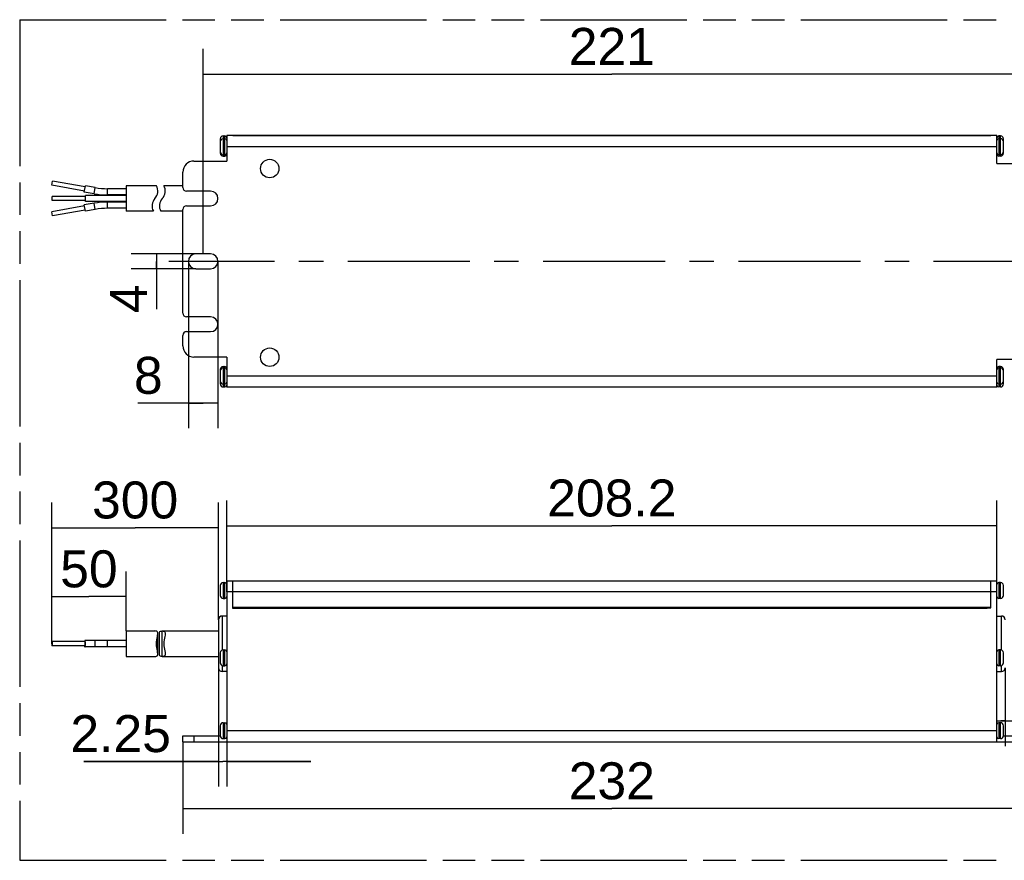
# Model space of a CAD drawing. Header units: millimetres. Extents: x 0 to 210, y 0 to 297.
# Tile 3 of 8: x 50 to 109, y 133 to 183. Entities that reach past the tile are written whole.
import ezdxf
from ezdxf.enums import TextEntityAlignment as Align

# ---------------------------------------------------------------- set-up
doc = ezdxf.new("R2010")
doc.units = ezdxf.units.MM
doc.header["$LTSCALE"] = 19.36
doc.linetypes.add('CENTER', pattern=[0.6, 0.375, -0.075, 0.075, -0.075])
doc.linetypes.add('PHANTOM', pattern=[0.8, 0.45, -0.05, 0.1, -0.05, 0.1, -0.05])
doc.layers.get('0').update_dxf_attribs({"linetype": 'CONTINUOUS'})
for name, color, linetype in [('DEFAULT_3', 7, 'PHANTOM'), ('Z_AXIS', 7, 'CONTINUOUS'), ('Z_DIM_2D', 7, 'CONTINUOUS')]:
    doc.layers.add(name, color=color, linetype=linetype)
doc.styles.add('TEXTSTYLE_3', font='helveticaneueltw1g-ltcn.otf')
doc.dimstyles.new('DIMSTYLE_1', dxfattribs={"dimtxt": 2.2, "dimasz": 3.5, "dimexe": 1.5, "dimexo": 0, "dimgap": 0.55, "dimtad": 1, "dimdec": 4, "dimlfac": 4.545455, "dimdsep": 46, "dimtxsty": 'TEXTSTYLE_3', "dimblk": '_FILLED', "dimblk1": '_FILLED', "dimblk2": '_FILLED', "dimcen": 0.09, "dimclrt": 5, "dimadec": 4, "dimazin": 2, "dimtp": 0.5, "dimtm": 0.5, "dimtfac": 1, "dimtdec": 4, "dimtofl": 0, "dimtmove": 0, "dimatfit": 3, "dimldrblk": '_FILLED', "dimfxl": 0, "dimtolj": 1, "dimarcsym": 0})
doc.dimstyles.new('DIMSTYLE_2', dxfattribs={"dimtxt": 2.2, "dimasz": 3.5, "dimexe": 1.5, "dimexo": 0, "dimgap": 0.55, "dimtad": 1, "dimdec": 4, "dimlfac": 4.545455, "dimdsep": 46, "dimtxsty": 'TEXTSTYLE_3', "dimblk": '_FILLED', "dimblk1": '_FILLED', "dimblk2": '_FILLED', "dimcen": 0.09, "dimclrt": 5, "dimadec": 4, "dimazin": 2, "dimtp": 0.2, "dimtm": 0.2, "dimtfac": 1, "dimtdec": 4, "dimtofl": 0, "dimtmove": 0, "dimatfit": 3, "dimldrblk": '_FILLED', "dimfxl": 0, "dimtolj": 1, "dimarcsym": 0})
doc.dimstyles.new('DIMSTYLE_3', dxfattribs={"dimtxt": 2.2, "dimasz": 3.5, "dimexe": 1.5, "dimexo": 0, "dimgap": 0.55, "dimtad": 1, "dimdec": 4, "dimlfac": 4.545455, "dimdsep": 46, "dimtxsty": 'TEXTSTYLE_3', "dimblk": '_FILLED', "dimblk1": '_FILLED', "dimblk2": '_FILLED', "dimcen": 0.09, "dimclrt": 5, "dimadec": 4, "dimazin": 2, "dimtp": 0.1, "dimtm": 0.1, "dimtfac": 1, "dimtdec": 4, "dimtofl": 0, "dimtmove": 0, "dimatfit": 3, "dimldrblk": '_FILLED', "dimfxl": 0, "dimtolj": 1, "dimarcsym": 0})
doc.dimstyles.new('DIMSTYLE_4', dxfattribs={"dimtxt": 2.2, "dimasz": 3.5, "dimexe": 1.5, "dimexo": 0, "dimgap": 0.55, "dimtad": 1, "dimdec": 4, "dimlfac": 4.545455, "dimdsep": 46, "dimtxsty": 'TEXTSTYLE_3', "dimblk": '_FILLED', "dimblk1": '_FILLED', "dimblk2": '_FILLED', "dimcen": 0.09, "dimclrt": 5, "dimadec": 4, "dimazin": 2, "dimtp": 0.3, "dimtm": 0.3, "dimtfac": 1, "dimtdec": 4, "dimtofl": 0, "dimtmove": 0, "dimatfit": 3, "dimldrblk": '_FILLED', "dimfxl": 0, "dimtolj": 1, "dimarcsym": 0})

# ---------------------------------------------------------------- blocks, each defined once
blk = doc.blocks.new('*D2')
at = {"layer": 'Z_DIM_2D', "color": 2, "linetype": 'Continuous', "transparency": 16777216}
for p, q in [((61.043, 168.745), (61.043, 180.941)), ((109.663, 168.745), (109.663, 180.941)), ((61.043, 179.441), (85.353, 179.441)), ((109.663, 179.441), (85.353, 179.441))]:
    blk.add_line(p, q, dxfattribs=at)
at = {"layer": 'Z_DIM_2D', "color": 5, "linetype": 'Continuous', "transparency": 16777216, "style": 'TEXTSTYLE_3'}
blk.add_text('221', height=2.2, dxfattribs=at).set_placement((85.353, 179.991), align=Align.CENTER)
blk = doc.blocks.new('_FILLED')
at = {"color": 0, "linetype": 'ByBlock'}
blk.add_solid([(0, 0), (-1, 0.125), (-1, -0.125)], dxfattribs=at)
blk = doc.blocks.new('_NONE')
blk = doc.blocks.new('*D3')
at = {"layer": 'Z_DIM_2D', "color": 2, "linetype": 'Continuous', "transparency": 16777216}
for p, q in [((60.163, 168.305), (60.163, 158.376)), ((61.923, 168.305), (61.923, 158.376)), ((61.043, 159.876), (57.156, 159.876)), ((60.163, 159.876), (61.043, 159.876)), ((61.923, 159.876), (61.043, 159.876))]:
    blk.add_line(p, q, dxfattribs=at)
at = {"layer": 'Z_DIM_2D', "color": 5, "linetype": 'Continuous', "transparency": 16777216, "style": 'TEXTSTYLE_3'}
blk.add_text('8', height=2.2, dxfattribs=at).set_placement((58.633, 160.426), align=Align.RIGHT)
blk = doc.blocks.new('*D4')
at = {"layer": 'Z_DIM_2D', "color": 2, "linetype": 'Continuous', "transparency": 16777216}
for p, q in [((60.603, 168.745), (56.758, 168.745)), ((58.258, 168.745), (58.258, 168.305)), ((58.258, 167.865), (58.258, 168.305)), ((58.258, 168.305), (58.258, 165.462)), ((60.603, 167.865), (56.758, 167.865))]:
    blk.add_line(p, q, dxfattribs=at)
at = {"layer": 'Z_DIM_2D', "color": 5, "linetype": 'Continuous', "transparency": 16777216, "style": 'TEXTSTYLE_3'}
blk.add_text('4', height=2.2, rotation=90, dxfattribs=at).set_placement((57.708, 166.939), align=Align.RIGHT)
blk = doc.blocks.new('*D7')
at = {"layer": 'Z_DIM_2D', "color": 2, "linetype": 'Continuous', "transparency": 16777216}
for p, q in [((59.833, 139.731), (59.833, 134.258)), ((110.873, 139.731), (110.873, 134.258)), ((59.833, 135.758), (85.353, 135.758)), ((110.873, 135.758), (85.353, 135.758))]:
    blk.add_line(p, q, dxfattribs=at)
at = {"layer": 'Z_DIM_2D', "color": 5, "linetype": 'Continuous', "transparency": 16777216, "style": 'TEXTSTYLE_3'}
blk.add_text('232', height=2.2, dxfattribs=at).set_placement((85.353, 136.308), align=Align.CENTER)
blk = doc.blocks.new('*D11')
at = {"layer": 'Z_DIM_2D', "color": 2, "linetype": 'Continuous', "transparency": 16777216}
for p, q in [((108.75, 144.131), (108.75, 139.467)), ((108.255, 140.967), (108.503, 140.967)), ((108.75, 140.967), (108.503, 140.967)), ((108.503, 140.967), (115.1, 140.967))]:
    blk.add_line(p, q, dxfattribs=at)
at = {"layer": 'Z_DIM_2D', "color": 5, "linetype": 'Continuous', "transparency": 16777216, "style": 'TEXTSTYLE_3'}
blk.add_text('2.25', height=2.2, dxfattribs=at).set_placement((109.928, 141.517))
blk = doc.blocks.new('*D12')
at = {"layer": 'Z_DIM_2D', "color": 2, "linetype": 'Continuous', "transparency": 16777216}
for p, q in [((61.956, 145.558), (61.956, 137.066)), ((62.451, 140.391), (62.451, 137.066)), ((61.956, 138.566), (53.953, 138.566)), ((53.953, 138.566), (62.204, 138.566)), ((67.451, 138.566), (62.204, 138.566)), ((62.451, 138.566), (67.451, 138.566))]:
    blk.add_line(p, q, dxfattribs=at)
at = {"layer": 'Z_DIM_2D', "color": 5, "linetype": 'Continuous', "transparency": 16777216, "style": 'TEXTSTYLE_3'}
blk.add_text('2.25', height=2.2, dxfattribs=at).set_placement((59.125, 139.116), align=Align.RIGHT)
blk = doc.blocks.new('*D13')
at = {"layer": 'Z_DIM_2D', "color": 2, "linetype": 'Continuous', "transparency": 16777216}
for p, q in [((52.035, 153.014), (52.035, 153.964)), ((61.956, 153.014), (61.956, 153.964)), ((52.035, 145.561), (52.035, 153.014)), ((61.956, 146.991), (61.956, 153.014)), ((52.035, 152.464), (56.996, 152.464)), ((61.956, 152.464), (56.996, 152.464))]:
    blk.add_line(p, q, dxfattribs=at)
at = {"layer": 'Z_DIM_2D', "color": 5, "linetype": 'Continuous', "transparency": 16777216, "style": 'TEXTSTYLE_3'}
blk.add_text('300', height=2.2, dxfattribs=at).set_placement((56.996, 153.014), align=Align.CENTER)
blk = doc.blocks.new('*D14')
at = {"layer": 'Z_DIM_2D', "color": 2, "linetype": 'Continuous', "transparency": 16777216}
for p, q in [((52.035, 148.916), (52.035, 149.866)), ((56.456, 148.916), (56.456, 149.866)), ((52.035, 145.561), (52.035, 148.916)), ((56.456, 146.32), (56.456, 148.916)), ((52.035, 148.366), (54.246, 148.366)), ((56.456, 148.366), (54.246, 148.366))]:
    blk.add_line(p, q, dxfattribs=at)
at = {"layer": 'Z_DIM_2D', "color": 5, "linetype": 'Continuous', "transparency": 16777216, "style": 'TEXTSTYLE_3'}
blk.add_text('50', height=2.2, dxfattribs=at).set_placement((54.246, 148.916), align=Align.CENTER)
blk = doc.blocks.new('*D19')
at = {"layer": 'Z_DIM_2D', "color": 2, "linetype": 'Continuous', "transparency": 16777216}
for p, q in [((62.451, 148.641), (62.451, 154.081)), ((108.255, 148.641), (108.255, 154.081)), ((62.451, 152.581), (85.353, 152.581)), ((108.255, 152.581), (85.353, 152.581))]:
    blk.add_line(p, q, dxfattribs=at)
at = {"layer": 'Z_DIM_2D', "color": 5, "linetype": 'Continuous', "transparency": 16777216, "style": 'TEXTSTYLE_3'}
blk.add_text('208.2', height=2.2, dxfattribs=at).set_placement((85.353, 153.131), align=Align.CENTER)

msp = doc.modelspace()

# ---------------------------------------------------------------- linework, layer by layer
at = {"color": 9, "linetype": 'Continuous'}
for p, q in [((62.231419, 175.773803), (62.231419, 174.56398)), ((62.341419, 174.56398), (62.341419, 175.773803)), ((108.365419, 175.773831), (108.365419, 174.563762)), ((108.475419, 174.563762), (108.475419, 175.773831)), ((108.255419, 175.124845), (62.451419, 175.124845)), ((54.559895, 172.323538), (54.624839, 172.691856)), ((55.356419, 172.253851), (55.356419, 172.627851)), ((54.624839, 171.397846), (54.559895, 171.766164)), ((55.356419, 171.461851), (55.356419, 171.835851)), ((62.231419, 162.045871), (62.231419, 160.835803)), ((62.341419, 160.835803), (62.341419, 162.045871)), ((108.365419, 162.045654), (108.365419, 160.835831)), ((108.475419, 160.835831), (108.475419, 162.045654)), ((108.255419, 161.484788), (62.451419, 161.484788)), ((62.231419, 149.201992), (62.231419, 148.255992)), ((62.341419, 148.255992), (62.341419, 149.201992)), ((108.365419, 149.203841), (108.365419, 148.257841)), ((108.475419, 148.257841), (108.475419, 149.203841)), ((62.803419, 148.640685), (62.451419, 148.640685)), ((107.903419, 148.651689), (62.803419, 148.651689)), ((108.255419, 148.640685), (107.903419, 148.640685)), ((62.803419, 147.727689), (107.903419, 147.727689)), ((62.176419, 147.210661), (62.176419, 145.188011)), ((108.530419, 145.188011), (108.530419, 147.210689)), ((58.612419, 144.801661), (58.612419, 146.319661)), ((55.356419, 145.373661), (55.356419, 145.747661)), ((62.231419, 145.197661), (62.231419, 144.251661)), ((62.341419, 144.251661), (62.341419, 145.197661)), ((108.365419, 145.197661), (108.365419, 144.251661)), ((108.475419, 144.251661), (108.475419, 145.197661)), ((62.176419, 144.261311), (62.176419, 143.910661)), ((108.530419, 143.910689), (108.530419, 144.261311)), ((62.231419, 140.863777), (62.231419, 139.917777)), ((62.341419, 139.917777), (62.341419, 140.863777)), ((108.365419, 140.863679), (108.365419, 139.917679)), ((108.475419, 139.917679), (108.475419, 140.863679)), ((60.493419, 140.082689), (60.493419, 139.730689)), ((108.255419, 140.390647), (62.451419, 140.390647))]:
    msp.add_line(p, q, dxfattribs=at)
at = {"color": 7, "linetype": 'Continuous'}
for p, q in [((62.231419, 175.773803), (62.341419, 175.773803)), ((108.255419, 175.784831), (62.451419, 175.784831)), ((62.451419, 175.784803), (62.451419, 174.272041)), ((62.803419, 175.795831), (62.803419, 175.784831)), ((62.803419, 175.795831), (107.903419, 175.795831)), ((107.903419, 175.784803), (107.903419, 175.795831)), ((108.255419, 174.134831), (108.255419, 175.784803)), ((108.475419, 175.773831), (108.365419, 175.773831)), ((62.055419, 175.598261), (62.055419, 175.425576)), ((62.055419, 175.421129), (62.055419, 174.739521)), ((62.231419, 175.596671), (62.341419, 175.596671)), ((108.475419, 175.597939), (108.365419, 175.597939)), ((108.651419, 175.429176), (108.651419, 175.598289)), ((108.651419, 174.739303), (108.651419, 175.422398)), ((62.231419, 174.650671), (62.341419, 174.650671)), ((62.231419, 174.56398), (62.341419, 174.56398)), ((108.475419, 174.651939), (108.365419, 174.651939)), ((108.475419, 174.563762), (108.365419, 174.563762)), ((60.493419, 174.272041), (62.451419, 174.272041)), ((108.255419, 174.134831), (110.213419, 174.134831)), ((59.833419, 172.704803), (59.833419, 173.612041)), ((52.034834, 172.832441), (52.078003, 173.077265)), ((53.984754, 172.488618), (52.034834, 172.832441)), ((54.027923, 172.733441), (52.078003, 173.077265)), ((53.973866, 172.42687), (54.03881, 172.795189)), ((54.624839, 172.691856), (54.03881, 172.795189)), ((56.456419, 172.803851), (56.456419, 171.285851)), ((58.264541, 172.803851), (56.456419, 172.803851)), ((59.833419, 172.803851), (58.704541, 172.803851)), ((54.559895, 172.323538), (53.973866, 172.42687)), ((54.036419, 171.857851), (54.036419, 172.231851)), ((56.456419, 172.231851), (54.036419, 172.231851)), ((56.456419, 172.627851), (55.356419, 172.627851)), ((56.456419, 172.253851), (55.356419, 172.253851)), ((61.483419, 172.484803), (60.053419, 172.484803)), ((52.056419, 171.920551), (52.056419, 172.169151)), ((54.036419, 172.169151), (52.056419, 172.169151)), ((54.036419, 171.920551), (52.056419, 171.920551)), ((54.559895, 171.766164), (53.973866, 171.662831)), ((54.03881, 171.294513), (53.973866, 171.662831)), ((56.456419, 171.857851), (54.036419, 171.857851)), ((56.456419, 171.835851), (55.356419, 171.835851)), ((53.984754, 171.601084), (52.034834, 171.257261)), ((52.078003, 171.012437), (52.034834, 171.257261)), ((54.027923, 171.356261), (52.078003, 171.012437)), ((54.624839, 171.397846), (54.03881, 171.294513)), ((56.456419, 171.461851), (55.356419, 171.461851)), ((58.080297, 171.285851), (56.456419, 171.285851)), ((59.833419, 171.285851), (58.520297, 171.285851)), ((59.833419, 165.224803), (59.833419, 171.384803)), ((60.053419, 171.604803), (61.483419, 171.604803)), ((61.483419, 168.744803), (60.603419, 168.744803)), ((60.603419, 167.864803), (61.483419, 167.864803)), ((61.483419, 165.004803), (60.053419, 165.004803)), ((60.053419, 164.124803), (61.483419, 164.124803)), ((59.833419, 163.272041), (59.833419, 163.904803)), ((62.451419, 162.612041), (60.493419, 162.612041)), ((62.451419, 162.612041), (62.451419, 160.824831)), ((110.213419, 162.474831), (108.255419, 162.474831)), ((108.255419, 160.824831), (108.255419, 162.474831)), ((62.055419, 161.87033), (62.055419, 161.187235)), ((62.231419, 162.045871), (62.341419, 162.045871)), ((62.231419, 161.957694), (62.341419, 161.957694)), ((108.475419, 162.045654), (108.365419, 162.045654)), ((108.475419, 161.958962), (108.365419, 161.958962)), ((108.651419, 161.188504), (108.651419, 161.870112)), ((62.055419, 161.180457), (62.055419, 161.011344)), ((108.651419, 161.011372), (108.651419, 161.184057)), ((62.231419, 161.011694), (62.341419, 161.011694)), ((62.231419, 160.835803), (62.341419, 160.835803)), ((108.255419, 160.824831), (62.451419, 160.824831)), ((108.475419, 161.012962), (108.365419, 161.012962)), ((108.475419, 160.835831), (108.365419, 160.835831)), ((62.055419, 149.025762), (62.055419, 148.432222)), ((62.231419, 149.201992), (62.341419, 149.201992)), ((62.451419, 149.300643), (62.451419, 139.730689)), ((62.451419, 149.300643), (62.803419, 149.300643)), ((62.803419, 147.650689), (62.803419, 149.311689)), ((62.803419, 149.311689), (107.903419, 149.311689)), ((107.903419, 147.698554), (107.903419, 149.311689)), ((107.903419, 149.300643), (108.255419, 149.300643)), ((108.255419, 139.730689), (108.255419, 149.300643)), ((108.475419, 149.203841), (108.365419, 149.203841)), ((108.651419, 148.433841), (108.651419, 149.027841)), ((62.231419, 148.255992), (62.341419, 148.255992)), ((108.475419, 148.257841), (108.365419, 148.257841)), ((107.683419, 147.683689), (62.803419, 147.683689)), ((107.683419, 147.650689), (62.803419, 147.650689)), ((107.683419, 147.698554), (107.903419, 147.698554)), ((107.683419, 147.698554), (107.683419, 147.650689)), ((62.451419, 147.210661), (62.176419, 147.210661)), ((108.255419, 147.210689), (108.530419, 147.210689)), ((61.956419, 146.990439), (61.956419, 144.130883)), ((56.456419, 146.319661), (56.456419, 144.801661)), ((56.456419, 146.319661), (58.172419, 146.319661)), ((58.344386, 144.94531), (58.344386, 146.176012)), ((58.440451, 144.94531), (58.440451, 146.176012)), ((58.612419, 146.319661), (61.956419, 146.319661)), ((54.006338, 145.684961), (52.056419, 145.684961)), ((54.006338, 145.436361), (52.056419, 145.436361)), ((53.997948, 145.380344), (54.006338, 145.373661)), ((54.014728, 145.740978), (54.006338, 145.747661)), ((56.456419, 145.747661), (54.006338, 145.747661)), ((54.006338, 145.436477), (54.011141, 145.439478)), ((56.456419, 145.373661), (54.006338, 145.373661)), ((56.456419, 144.801661), (58.172419, 144.801661)), ((58.612419, 144.801661), (61.956419, 144.801661)), ((62.055419, 145.021431), (62.055419, 144.427892)), ((62.231419, 145.197661), (62.341419, 145.197661)), ((108.475419, 145.197661), (108.365419, 145.197661)), ((108.651419, 144.427892), (108.651419, 145.021661)), ((62.231419, 144.251661), (62.341419, 144.251661)), ((108.475419, 144.251661), (108.365419, 144.251661)), ((62.451419, 143.910661), (62.176419, 143.910661)), ((108.255419, 143.910689), (108.530419, 143.910689)), ((62.055419, 140.687547), (62.055419, 140.094008)), ((62.231419, 140.863777), (62.341419, 140.863777)), ((108.475419, 140.863679), (108.365419, 140.863679)), ((108.651419, 140.09391), (108.651419, 140.687679)), ((59.833419, 139.730689), (59.833419, 140.082689)), ((59.833419, 140.082689), (62.055419, 140.082689)), ((108.651419, 140.082689), (110.873419, 140.082689)), ((59.833419, 139.730689), (110.873419, 139.730689)), ((62.231419, 139.917777), (62.341419, 139.917777)), ((108.475419, 139.917679), (108.365419, 139.917679))]:
    msp.add_line(p, q, dxfattribs=at)
for points in [[(58.3441, 146.176012), (58.342923, 146.203733), (58.332638, 146.248743), (58.310902, 146.281778), (58.27737, 146.30376), (58.231105, 146.31592), (58.172419, 146.319661)], [(58.264541, 145.560661), (58.270751, 145.674997), (58.281836, 145.785999), (58.299775, 145.891759), (58.318626, 145.988513), (58.333886, 146.073677), (58.343224, 146.145754), (58.3441, 146.176012)], [(58.440738, 146.176012), (58.441913, 146.203727), (58.452194, 146.248729), (58.473936, 146.281773), (58.507473, 146.303762), (58.553738, 146.315922), (58.612419, 146.319661)], [(58.612419, 146.319661), (58.670893, 146.315952), (58.717041, 146.303899), (58.750556, 146.282136), (58.772361, 146.249411), (58.782815, 146.20472), (58.784103, 146.176012)], [(58.784103, 146.176012), (58.783318, 146.147077), (58.774181, 146.075481), (58.759033, 145.990585), (58.740037, 145.893169), (58.721907, 145.786484), (58.710754, 145.675064), (58.704541, 145.560661)], [(52.056419, 145.684961), (52.050842, 145.680519), (52.045627, 145.668308), (52.041183, 145.648403), (52.037726, 145.622811), (52.035654, 145.593818), (52.034834, 145.560661)], [(52.034834, 145.560661), (52.035654, 145.527505), (52.037726, 145.498511), (52.041183, 145.472919), (52.045627, 145.453014), (52.050842, 145.440803), (52.056419, 145.436361)], [(52.078003, 145.560661), (52.077184, 145.593818), (52.075112, 145.622811), (52.071655, 145.648403), (52.067211, 145.668308), (52.061996, 145.680519), (52.056419, 145.684961)], [(52.056419, 145.436361), (52.061996, 145.440803), (52.067211, 145.453014), (52.071655, 145.472919), (52.075112, 145.498511), (52.077184, 145.527505), (52.078003, 145.560661)], [(54.006338, 145.747661), (53.997948, 145.740978), (53.990102, 145.722608), (53.983416, 145.692663), (53.982376, 145.684961)], [(53.982376, 145.436361), (53.983416, 145.42866), (53.990102, 145.398714), (53.997948, 145.380344)], [(54.027923, 145.560661), (54.027335, 145.588962), (54.025785, 145.614593), (54.023198, 145.638089), (54.019796, 145.657843), (54.015695, 145.672547), (54.011141, 145.681845), (54.006338, 145.684845)], [(54.006338, 145.373661), (54.014728, 145.380344), (54.022574, 145.398714), (54.02926, 145.42866), (54.03446, 145.467161)], [(54.011141, 145.439478), (54.015695, 145.448776), (54.019796, 145.46348), (54.023198, 145.483234), (54.025785, 145.506729), (54.027335, 145.53236), (54.027923, 145.560661)], [(54.03881, 145.560661), (54.037577, 145.610543), (54.03446, 145.654161), (54.02926, 145.692663), (54.022574, 145.722608), (54.014728, 145.740978)], [(54.03446, 145.467161), (54.037577, 145.51078), (54.03881, 145.560661)], [(58.344112, 144.945311), (58.343365, 144.973554), (58.334321, 145.044943), (58.319236, 145.129706), (58.300215, 145.22715), (58.282026, 145.334024), (58.270818, 145.445781), (58.264541, 145.560661)], [(58.704541, 145.560661), (58.710779, 145.44612), (58.721883, 145.335003), (58.739833, 145.229216), (58.758684, 145.132515), (58.773917, 145.047489), (58.783227, 144.975533), (58.784099, 144.945311)], [(58.172419, 144.801661), (58.230796, 144.805356), (58.276892, 144.81736), (58.310404, 144.83904), (58.332246, 144.871637), (58.342773, 144.916135), (58.344112, 144.945311)], [(58.612419, 144.801661), (58.553945, 144.805371), (58.507796, 144.817423), (58.474282, 144.839187), (58.452476, 144.871911), (58.442023, 144.916603), (58.440735, 144.945311)], [(58.784099, 144.945311), (58.782924, 144.917596), (58.772644, 144.872594), (58.750902, 144.839549), (58.717365, 144.81756), (58.6711, 144.805401), (58.612419, 144.801661)]]:
    msp.add_lwpolyline(points, dxfattribs=at)
at = {"color": 9, "linetype": 'Continuous'}
for points in [[(54.624839, 145.560661), (54.623733, 145.60906), (54.620489, 145.654161), (54.615328, 145.69289), (54.608603, 145.722608), (54.600771, 145.741289), (54.592367, 145.747661)], [(54.592367, 145.373661), (54.600771, 145.380033), (54.608603, 145.398714), (54.615328, 145.428432), (54.620489, 145.467161), (54.623733, 145.512262), (54.624839, 145.560661)]]:
    msp.add_lwpolyline(points, dxfattribs=at)
at = {"color": 7, "linetype": 'Continuous'}
for centre in [(65.003419, 173.824991), (65.003419, 162.604991)]:
    msp.add_circle(centre, 0.55, dxfattribs=at)
for centre, radius, start, end in [((62.231419, 175.597803), 0.176, 90, 180), ((62.341419, 175.663803), 0.11, 0, 90), ((108.365419, 175.663831), 0.11, 90, 180), ((108.475419, 175.597831), 0.176, 0, 90), ((62.231419, 175.420671), 0.176, 90, 180), ((62.341419, 175.486671), 0.11, 0, 90), ((108.365419, 175.487939), 0.11, 90, 180), ((108.475419, 175.421939), 0.176, 0, 90), ((62.231419, 174.826671), 0.176, 180, 270), ((62.231419, 174.73998), 0.176, 180, 270), ((62.341419, 174.760671), 0.11, 270, 360), ((62.341419, 174.67398), 0.11, 270, 360), ((108.365419, 174.761939), 0.11, 180, 270), ((108.365419, 174.673762), 0.11, 180, 270), ((108.475419, 174.827939), 0.176, 270, 360), ((108.475419, 174.739762), 0.176, 270, 360), ((60.493419, 173.612041), 0.66, 90, 180), ((57.684386, 172.489176), 0.66, 317.68399723, 28.47536987), ((58.124386, 172.489176), 0.66, 317.68399723, 28.47536987), ((55.356419, 176.840851), 4.587, 260, 270), ((55.356419, 176.840851), 4.213, 260, 270), ((60.053419, 172.704803), 0.22, 180, 270), ((61.483419, 172.044803), 0.44, 270, 90), ((55.356419, 167.248851), 4.587, 90, 100), ((58.660451, 171.600526), 0.66, 137.68399723, 208.47536987), ((59.100451, 171.600526), 0.66, 137.68399723, 208.47536987), ((55.356419, 167.248851), 4.213, 90, 100), ((60.053419, 171.384803), 0.22, 90, 180), ((60.603419, 168.304803), 0.44, 90, 270), ((61.483419, 168.304803), 0.44, 270, 90), ((60.053419, 165.224803), 0.22, 180, 270), ((61.483419, 164.564803), 0.44, 270, 90), ((60.053419, 163.904803), 0.22, 90, 180), ((60.493419, 163.272041), 0.66, 180, 270), ((62.231419, 161.869871), 0.176, 90, 180), ((62.231419, 161.781694), 0.176, 90, 180), ((62.341419, 161.935871), 0.11, 0, 90), ((62.341419, 161.847694), 0.11, 0, 90), ((108.365419, 161.935654), 0.11, 90, 180), ((108.365419, 161.848962), 0.11, 90, 180), ((108.475419, 161.869654), 0.176, 0, 90), ((108.475419, 161.782962), 0.176, 0, 90), ((62.231419, 161.187694), 0.176, 180, 270), ((62.341419, 161.121694), 0.11, 270, 360), ((108.365419, 161.122962), 0.11, 180, 270), ((108.475419, 161.188962), 0.176, 270, 360), ((62.231419, 161.011803), 0.176, 180, 270), ((62.341419, 160.945803), 0.11, 270, 360), ((108.365419, 160.945831), 0.11, 180, 270), ((108.475419, 161.011831), 0.176, 270, 360), ((62.231419, 149.025992), 0.176, 90, 180), ((62.341419, 149.091992), 0.11, 0, 90), ((108.365419, 149.093841), 0.11, 90, 180), ((108.475419, 149.027841), 0.176, 0, 90), ((62.231419, 148.431992), 0.176, 180, 270), ((62.341419, 148.365992), 0.11, 270, 360), ((108.365419, 148.367841), 0.11, 180, 270), ((108.475419, 148.433841), 0.176, 270, 360), ((62.176419, 146.990661), 0.22, 90, 180), ((108.530419, 146.990689), 0.22, 0, 90), ((62.231419, 145.021661), 0.176, 90, 180), ((62.341419, 145.087661), 0.11, 0, 90), ((108.365419, 145.087661), 0.11, 90, 180), ((108.475419, 145.021661), 0.176, 0, 90), ((62.176419, 144.130661), 0.22, 180, 270), ((62.231419, 144.427661), 0.176, 180, 270), ((62.341419, 144.361661), 0.11, 270, 360), ((108.365419, 144.361661), 0.11, 180, 270), ((108.475419, 144.427661), 0.176, 270, 360), ((108.530419, 144.130689), 0.22, 270, 360), ((62.231419, 140.687777), 0.176, 90, 180), ((62.341419, 140.753777), 0.11, 0, 90), ((108.365419, 140.753679), 0.11, 90, 180), ((108.475419, 140.687679), 0.176, 0, 90), ((62.231419, 140.093777), 0.176, 180, 270), ((62.341419, 140.027777), 0.11, 270, 360), ((108.365419, 140.027679), 0.11, 180, 270), ((108.475419, 140.093679), 0.176, 270, 360)]:
    msp.add_arc(centre, radius, start, end, dxfattribs=at)
at = {"layer": 'DEFAULT_3', "color": 91, "linetype": 'PHANTOM', "true_color": 0x80ff80}
for p, q in [((50.128636, 182.68), (50.128636, 132.68)), ((50.128636, 182.68), (150.128636, 182.68)), ((50.128636, 132.68), (150.128636, 132.68))]:
    msp.add_line(p, q, dxfattribs=at)
at = {"layer": 'Z_AXIS', "color": 9, "linetype": 'CENTER'}
msp.add_line((111.755276, 168.305067), (59.000949, 168.305067), dxfattribs=at)

# ---------------------------------------------------------------- dimensions: what is measured, and where the dimension line sits
at = {"layer": 'Z_DIM_2D', "color": 2, "linetype": 'Continuous'}
for base, p1, p2, dimstyle, picture, middle in [((109.663419, 179.44139), (61.043419, 168.744803), (109.663419, 168.745251), 'DIMSTYLE_1', '*D2', (85.127673, 179.44139)), ((61.923419, 159.875644), (60.163419, 168.304803), (61.923419, 168.304803), 'DIMSTYLE_2', '*D3', (57.894675, 159.875644)), ((108.255419, 152.580859), (62.451419, 148.640685), (108.255419, 148.640685), 'DIMSTYLE_1', '*D19', (85.349311, 152.580859)), ((108.750419, 140.967108), (108.255419, 140.390647), (108.750419, 144.130689), 'DIMSTYLE_3', '*D11', (112.518103, 140.967108)), ((110.873419, 135.758004), (59.833419, 139.730689), (110.873419, 139.730689), 'DIMSTYLE_1', '*D7', (85.349311, 135.758004))]:
    dim = msp.add_linear_dim(base=base, p1=p1, p2=p2, dimstyle=dimstyle, override={"dimblk1": 'NONE', "dimblk2": 'NONE', "dimsah": 1}, dxfattribs=at)
    dim.commit()
    dim.dimension.update_dxf_attribs({"geometry": picture, "text_midpoint": middle, "dimtype": 160})
for base, p1, p2, angle, picture, middle in [((58.258355, 167.864803), (60.603419, 168.744803), (60.603419, 167.864803), 270, '*D4', (58.258355, 166.196363)), ((61.956419, 138.566357), (62.451419, 140.390647), (61.956419, 145.557554), 180, '*D12', (56.542809, 138.566357))]:
    dim = msp.add_linear_dim(base=base, p1=p1, p2=p2, angle=angle, dimstyle='DIMSTYLE_3', override={"dimblk1": 'NONE', "dimblk2": 'NONE', "dimsah": 1}, dxfattribs=at)
    dim.commit()
    dim.dimension.update_dxf_attribs({"geometry": picture, "text_midpoint": middle, "dimtype": 160})
for base, p1, text, dimstyle, picture, middle in [((52.034834, 152.464436), (61.956419, 146.990661), '300', 'DIMSTYLE_4', '*D13', (56.991521, 152.464436)), ((52.034834, 148.366204), (56.456419, 146.319661), '50', 'DIMSTYLE_2', '*D14', (54.245629, 148.366204))]:
    dim = msp.add_linear_dim(base=base, p1=p1, p2=(52.034834, 145.560661), angle=180, text=text, dimstyle=dimstyle, override={"dimblk1": 'NONE', "dimblk2": 'NONE', "dimsah": 1}, dxfattribs=at)
    dim.commit()
    dim.dimension.update_dxf_attribs({"geometry": picture, "text_midpoint": middle, "dimtype": 160})

doc.saveas('drawing.dxf')
